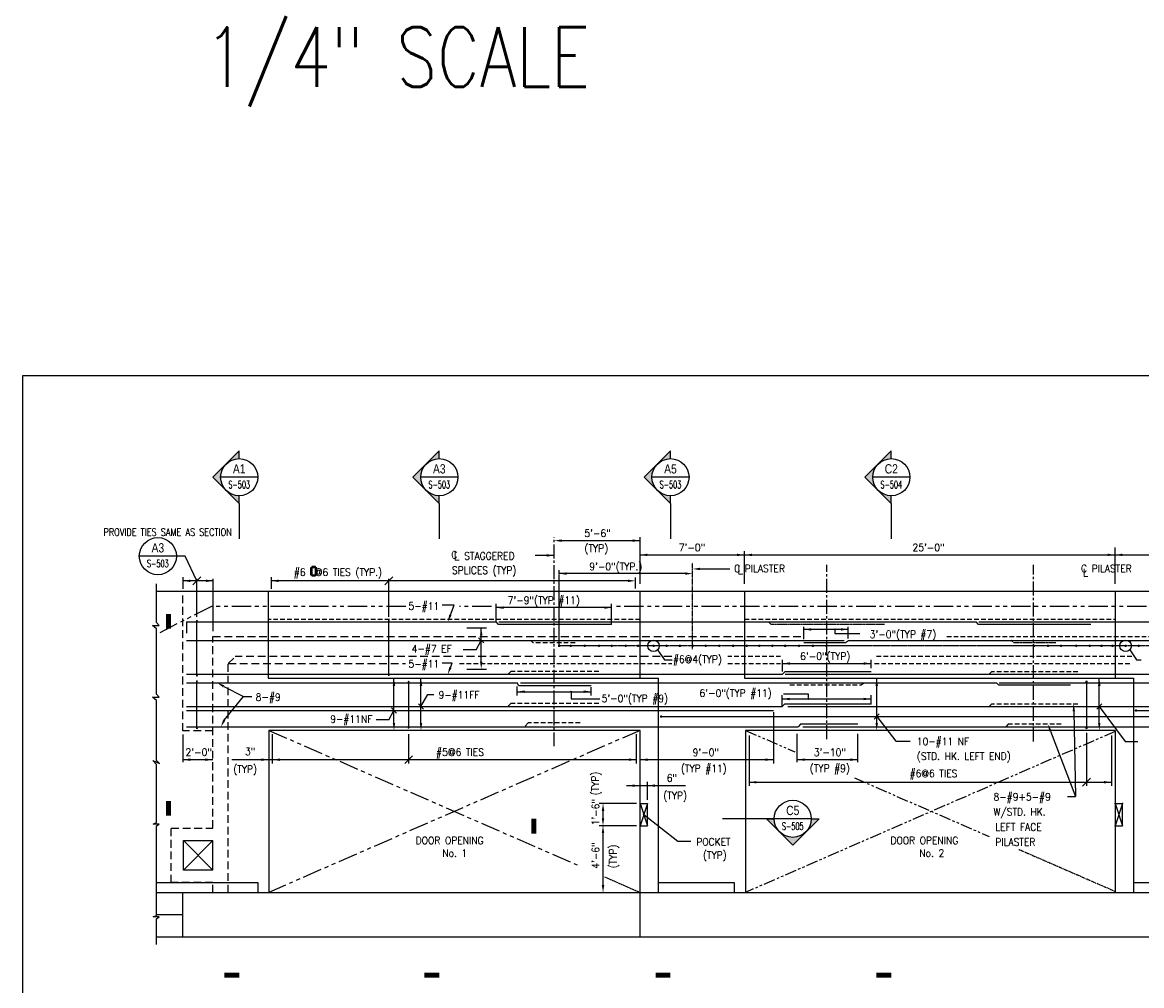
# Model space of a CAD drawing. Header units: inches. Extents: x -9715 to 32893, y -15613 to -1138.
# Tile 89 of 256: x 7061 to 7965, y -8262 to -7484. Entities that reach past the tile are written whole.
import ezdxf
from ezdxf.enums import TextEntityAlignment as Align

# ---------------------------------------------------------------- set-up
doc = ezdxf.new("R2010")
doc.units = ezdxf.units.IN
doc.header["$MEASUREMENT"] = 0
for name, pattern in [('CENTER', [2, 1.25, -0.25, 0.25, -0.25]), ('CENTER2', [1.125, 0.75, -0.125, 0.125, -0.125]), ('HIDDEN', [0.375, 0.25, -0.125]), ('PHANTOM2', [1.25, 0.625, -0.125, 0.125, -0.125, 0.125, -0.125])]:
    doc.linetypes.add(name, pattern=pattern)
doc.layers.get('0').update_dxf_attribs({"color": 252})
doc.layers.get('DEFPOINTS').update_dxf_attribs({"color": 11})
for name, color, linetype in [('A-Sect-Iden', 2, 'Continuous'), ('S-ANNO-SYMB', 2, 'Continuous'), ('S-ANNO-TEXT', 2, 'Continuous'), ('S1', 2, 'Continuous'), ('S3', 4, 'Continuous'), ('S5', 1, 'Continuous'), ('S5R', 1, 'Continuous'), ('S7', 2, 'Continuous'), ('S7R', 2, 'Continuous')]:
    doc.layers.add(name, color=color, linetype=linetype)
doc.styles.add('1-8', font='simplex', dxfattribs={"height": 4.5})
doc.styles.add('125', font='romans.shx', dxfattribs={"width": 0.8, "height": 2})
doc.styles.add('ROMANS', font='ROMANS.shx', dxfattribs={"width": 0.8})
doc.styles.get("Standard").update_dxf_attribs({"font": 'romans.shx', "width": 0.8})
doc.styles.add('TITTEXTL', font='swiss.ttf', dxfattribs={"width": 0.8})

# ---------------------------------------------------------------- blocks, each defined once
blk = doc.blocks.new('Anno_Arrow_A2')
at = {"linetype": 'ByBlock', "lineweight": -2}
h = blk.add_hatch(color=0, dxfattribs=at)
h.paths.add_polyline_path([(-1.77, 1.77), (-3.54, 0), (-2.5, 0, -0.198912)])
h.paths.add_polyline_path([(0, 3.54), (-1.77, 1.77, -0.414214), (1.77, 1.77)])
h.paths.add_polyline_path([(2.37, 1.16), (2.25, 1.1, -0.114349), (2.5, 0), (3.54, 0)])
h.paths.add_polyline_path([(1.77, 1.77, -0.082683), (2.25, 1.1), (2.37, 1.16)])
at = {"color": 0, "linetype": 'ByBlock', "lineweight": -2}
blk.add_lwpolyline([(-2.5, 0), (-3.54, 0), (0, 3.54), (3.54, 0), (2.5, 0)], dxfattribs=at)
blk = doc.blocks.new('Anno_Section_A2')
at = {"color": 0, "linetype": 'ByBlock', "lineweight": -2}
blk.add_line((2.5, 0), (-2.5, 0), dxfattribs=at)
blk.add_circle((0, 0), 2.5, dxfattribs=at)
at = {"color": 0, "linetype": 'ByBlock', "lineweight": -2, "style": 'ROMANS', "width": 0.8}
blk.add_attdef('NUMBER', text='', height=1, dxfattribs=at).set_placement((0, 0.5), align=Align.CENTER)
blk.add_attdef('SHEET', text='', height=0.75, dxfattribs=at).set_placement((0, -0.5), align=Align.TOP_CENTER)

msp = doc.modelspace()

# ---------------------------------------------------------------- linework, layer by layer
at = {"color": 1}
for p, q in [((7409.84102, -7954.68947), (7400.20621, -7954.68947)), ((7406.7893, -7962.46103), (7409.84102, -7954.68947)), ((7408.15292, -8001.46192), (7400.20621, -8001.46192)), ((7406.7893, -8004.93454), (7408.15292, -8001.46192)), ((7910.39452, -8040.42716), (7911.78006, -8109.26814)), ((7891.51773, -8056.37151), (7911.78006, -8109.26814)), ((7905.38846, -8109.26814), (7911.78006, -8109.26814))]:
    msp.add_line(p, q, dxfattribs=at)
for points in [[(7407.71808, -7962.82574), (7405.86052, -7962.09632), (7404.60104, -7968.03369)], [(7407.71808, -8005.29925), (7405.86052, -8004.56983), (7404.60104, -8010.50721)], [(7909.39691, -8040.44724), (7911.39214, -8040.40708), (7910.27405, -8034.44146)], [(7890.58593, -8056.72843), (7892.44952, -8056.01458), (7889.37616, -8050.78073)]]:
    msp.add_solid(points, dxfattribs=at)
at = {"layer": 'A-Sect-Iden'}
for p, q in [((7236.17091, -7872.39051), (7236.17091, -7900.8844)), ((7397.79294, -7872.39051), (7397.79294, -7900.8844)), ((7584.55618, -7872.39051), (7584.55618, -7900.8844)), ((7762.93902, -7872.39051), (7762.93902, -7900.8844)), ((7668.34365, -8127.21279), (7626.54497, -8127.21279))]:
    msp.add_line(p, q, dxfattribs=at)
for points in [[(7179.12807, -7973.60517, 4, 4, 0), (7179.12807, -7961.60517, 0, 0, 0), (7216.66849, -7961.60517, 0, 0, 0)], [(7179.12807, -8124.78595, 4, 4, 0), (7179.12807, -8112.78595, 0, 0, 0), (7216.66849, -8112.78595, 0, 0, 0)], [(7474.24261, -8139.21279, 4, 4, 0), (7474.24261, -8127.21279, 0, 0, 0), (7511.78304, -8127.21279, 0, 0, 0)], [(7224.17091, -8253.58908, 4, 4, 0), (7236.17091, -8253.58908, 0, 0, 0), (7236.17091, -8216.04865, 0, 0, 0)], [(7385.79294, -8253.58908, 4, 4, 0), (7397.79294, -8253.58908, 0, 0, 0), (7397.79294, -8216.04865, 0, 0, 0)], [(7572.55618, -8253.58908, 4, 4, 0), (7584.55618, -8253.58908, 0, 0, 0), (7584.55618, -8216.04865, 0, 0, 0)], [(7750.93902, -8253.58908, 4, 4, 0), (7762.93902, -8253.58908, 0, 0, 0), (7762.93902, -8216.04865, 0, 0, 0)]]:
    msp.add_lwpolyline(points, format="xyseb", dxfattribs=at)
at = {"layer": 'DEFPOINTS'}
msp.add_lwpolyline([(7061, -8753.1387), (8501, -8753.1387), (8501, -7769.1387), (7061, -7769.1387)], close=True, dxfattribs=at)
at = {"layer": 'S1', "color": 3}
for p, q in [((7644.34101, -7943.28144), (7644.34101, -8013.59642)), ((7943.68641, -7943.28144), (7943.68641, -8013.59642)), ((7559.99421, -8013.68997), (7574.96148, -8013.68997)), ((7574.96148, -8186.68666), (7574.96148, -8013.68997)), ((7644.34101, -8013.59642), (7943.68641, -8013.59642)), ((7943.68641, -8013.59642), (7958.65368, -8013.59642)), ((7958.65368, -8013.59642), (7958.65368, -8186.68666)), ((7645.07379, -8055.75423), (7645.07379, -8186.68666)), ((7943.68641, -8055.75423), (7645.07379, -8055.75423)), ((7943.68641, -8055.75423), (7943.68641, -8186.68666)), ((7574.96148, -8178.70412), (7636.09342, -8178.70412)), ((7636.09342, -8178.70412), (7636.09342, -8186.68666)), ((7958.65368, -8178.61057), (8019.78563, -8178.61057)), ((7559.99421, -8186.68666), (7943.68641, -8186.68666)), ((7559.99421, -8222.60811), (7559.99421, -8186.68666)), ((7559.99421, -8222.60811), (8219.06859, -8222.60811))]:
    msp.add_line(p, q, dxfattribs=at)
at = {"layer": 'S1'}
for p, q in [((7644.34101, -7943.28144), (7943.68641, -7943.28144)), ((7260.05636, -8055.75423), (7260.05636, -8186.68666)), ((7559.99421, -8055.75423), (7260.05636, -8055.75423)), ((7169.37846, -8204.64739), (7190.48973, -8204.64739)), ((7169.37846, -8222.60811), (7559.99421, -8222.60811))]:
    msp.add_line(p, q, dxfattribs=at)
at = {"layer": 'S1', "color": 1, "linetype": 'PHANTOM2', "ltscale": 25}
for p, q in [((7439.95053, -7955.58266), (7414.15743, -7955.58266)), ((8219.06859, -7955.58266), (7540.90812, -7955.58266))]:
    msp.add_line(p, q, dxfattribs=at)
at = {"layer": 'S1', "color": 1, "linetype": 'HIDDEN', "ltscale": 15}
for p, q in [((7644.34101, -7965.76352), (7943.68641, -7965.76352)), ((7807.72226, -7979.87329), (8219.06859, -7979.87329)), ((7414.12946, -8001.70056), (7585.53513, -8001.70056)), ((7673.55555, -7996.16579), (7630.93166, -7996.16579)), ((7630.93166, -8001.70056), (7673.55555, -8001.70056)), ((7957.23767, -7996.16579), (7749.27434, -7996.16579)), ((7749.27434, -8001.70056), (7957.23767, -8001.70056))]:
    msp.add_line(p, q, dxfattribs=at)
at = {"layer": 'S1', "color": 1, "linetype": 'HIDDEN', "ltscale": 25}
for p, q in [((7214.85832, -8134.66108), (7214.85832, -7979.87329)), ((7214.85832, -7979.87329), (7690.59909, -7979.87329)), ((7227.34663, -8001.70056), (7232.88141, -7996.16579)), ((7227.34663, -8186.68666), (7227.34663, -8001.70056)), ((7227.34663, -8001.70056), (7370.42275, -8001.70056)), ((7585.53513, -7996.16579), (7232.88141, -7996.16579))]:
    msp.add_line(p, q, dxfattribs=at)
at = {"layer": 'S1', "color": 2}
for p, q in [((7559.99421, -8186.68666), (7559.99421, -8055.75423)), ((7169.37846, -8178.70412), (7251.07599, -8178.70412)), ((7251.07599, -8178.70412), (7251.07599, -8186.68666))]:
    msp.add_line(p, q, dxfattribs=at)
at = {"layer": 'S1', "color": 1, "linetype": 'PHANTOM2', "ltscale": 15}
for p, q in [((7645.07379, -8055.75423), (7684.97523, -8073.12795)), ((7943.68641, -8056.66604), (7645.07379, -8186.68666)), ((7733.16019, -8094.10844), (7841.92495, -8141.46632))]:
    msp.add_line(p, q, dxfattribs=at)
at = {"layer": 'S1', "color": 1}
for p, q in [((7565.98112, -8114.84377), (7559.99421, -8132.80449)), ((7559.99421, -8114.84377), (7565.98112, -8132.80449)), ((7943.68641, -8114.84377), (7949.67332, -8132.80449)), ((7949.67332, -8114.84377), (7943.68641, -8132.80449))]:
    msp.add_line(p, q, dxfattribs=at)
at = {"layer": 'S1', "color": 1, "linetype": 'PHANTOM2'}
msp.add_line((7865.8473, -8151.88249), (7943.68641, -8185.77486), dxfattribs=at)
at = {"layer": 'S1', "color": 2, "linetype": 'Continuous'}
msp.add_line((7190.48973, -8222.60811), (7190.48973, -8186.68666), dxfattribs=at)
at = {"layer": 'S1', "color": 1}
for points in [[(7169.37846, -8228.68856), (7169.37846, -8207.92849), (7171.40528, -8206.53389), (7166.58769, -8206.53389), (7169.37846, -8205.22425), (7169.37846, -8132.93623), (7171.40528, -8131.54163), (7166.58769, -8131.54163), (7169.37846, -8130.23199), (7169.37846, -8083.31895), (7166.35382, -8080.09164), (7171.79505, -8082.46146), (7169.37846, -8080.02927), (7169.37846, -8031.72865), (7166.2135, -8028.81315), (7171.51441, -8028.81315), (7169.37846, -8026.59782), (7169.37846, -7973.82402), (7166.2135, -7970.90852), (7171.51441, -7970.90852), (7169.37846, -7968.69319), (7169.37846, -7937.29453)], [(7191.14455, -8144.66108), (7214.85832, -8168.68666)], [(7214.85832, -8144.66108), (7191.14455, -8168.68666)]]:
    msp.add_lwpolyline(points, dxfattribs=at)
at = {"layer": 'S1'}
for points in [[(7169.37846, -7943.28144), (7559.99421, -7943.28144)], [(7214.85832, -8168.68666), (7191.14455, -8168.68666), (7191.14455, -8144.66108), (7214.85832, -8144.66108)], [(7214.85832, -8168.68666), (7214.85832, -8144.66108)], [(7169.37846, -8186.68666), (7560.05657, -8186.68666)]]:
    msp.add_lwpolyline(points, dxfattribs=at)
at = {"layer": 'S1', "color": 1, "linetype": 'HIDDEN', "ltscale": 25}
for points in [[(7214.85832, -8056.05046), (7190.59887, -8056.05046), (7190.59887, -7943.28144)], [(7214.85832, -8178.68666), (7181.14455, -8178.68666), (7181.14455, -8134.66108), (7214.85832, -8134.66108)], [(7214.85832, -8186.68666), (7214.85832, -8178.68666)]]:
    msp.add_lwpolyline(points, dxfattribs=at)
at = {"layer": 'S1', "color": 3}
for points in [[(7259.54186, -7943.28144), (7259.54186, -8013.68997), (7559.99421, -8013.68997)], [(7559.99421, -7943.28144), (7644.34101, -7943.28144)], [(7559.99421, -8013.68997), (7559.99421, -7943.28144)], [(7943.68641, -7943.28144), (8027.17572, -7943.28144)], [(7943.68641, -8186.68666), (8219.06859, -8186.68666)]]:
    msp.add_lwpolyline(points, dxfattribs=at)
at = {"layer": 'S1', "color": 1, "linetype": 'PHANTOM2', "ltscale": 25}
for points in [[(7370.7669, -7955.58266), (7213.72018, -7955.58266), (7169.37846, -7978.11372)], [(7559.99421, -8055.75423), (7260.05636, -8186.68666)], [(7260.05636, -8055.75423), (7511.45952, -8165.47691)]]:
    msp.add_lwpolyline(points, dxfattribs=at)
at = {"layer": 'S1', "color": 1, "linetype": 'HIDDEN', "ltscale": 15}
msp.add_lwpolyline([(7559.99421, -7966.04416), (7259.54186, -7966.04416)], dxfattribs=at)
at = {"layer": 'S1', "color": 3, "linetype": 'Continuous'}
for points in [[(7559.99421, -8114.84377), (7565.98112, -8114.84377)], [(7565.98112, -8132.80449), (7565.98112, -8114.84377)], [(7943.68641, -8114.84377), (7949.67332, -8114.84377)], [(7949.67332, -8132.80449), (7949.67332, -8114.84377)], [(7559.99421, -8132.80449), (7565.98112, -8132.80449)], [(7943.68641, -8132.80449), (7949.67332, -8132.80449)]]:
    msp.add_lwpolyline(points, dxfattribs=at)
at = {"layer": 'S1', "color": 1, "linetype": 'CENTER'}
msp.add_lwpolyline([(7531.34242, -8174.15462), (7560.05657, -8186.68666)], dxfattribs=at)
at = {"layer": 'S1', "color": 0, "linetype": 'ByBlock'}
for p in [(7943.68641, -8114.84377), (7943.68641, -8114.84377), (7949.67332, -8114.84377), (7943.68641, -8132.80449)]:
    msp.add_point(p, dxfattribs=at)
at = {"layer": 'S3', "color": 4}
for p, q in [((7193.51437, -7967.96184), (7443.7033, -7968.04218)), ((7193.51437, -7967.96184), (7193.51437, -7977.10018)), ((7445.9933, -7968.04288), (7831.43189, -7968.15911)), ((7833.5614, -7968.15911), (8219.06859, -7968.16452)), ((7193.51437, -7983.02266), (7724.96747, -7983.02266)), ((7193.51437, -8010.40029), (7675.00833, -8010.40029)), ((7677.34265, -8010.40029), (8057.11026, -8010.40029)), ((7193.51437, -8017.26029), (7460.69573, -8017.26029)), ((7463.3632, -8017.26029), (7847.89588, -8017.26029)), ((7850.11643, -8017.26029), (8219.06859, -8017.26029)), ((7193.51437, -8036.49946), (7674.88209, -8036.49946)), ((7679.48806, -8036.49946), (8057.11026, -8036.49946)), ((7193.51437, -8039.68001), (7667.75855, -8039.68001)), ((7577.0052, -8044.61827), (8051.45076, -8044.61827)), ((7960.60689, -8039.68001), (8219.06859, -8039.68001)), ((7193.51437, -8052.83873), (7687.7461, -8052.83873)), ((7691.37091, -8052.83873), (8070.5808, -8052.83873))]:
    msp.add_line(p, q, dxfattribs=at)
at = {"layer": 'S3', "color": 1, "linetype": 'CENTER'}
msp.add_line((8091.66197, -7987.41929), (7494.65272, -7987.41929), dxfattribs=at)
at = {"layer": 'S3', "color": 3}
for points, const_width in [([(7202.3797, -7967.21348, 1), (7201.63133, -7967.21348, 1)], 0.74836), ([(7357.39038, -7967.21348, 1), (7356.64202, -7967.21348, 1)], 0.74836), ([(7202.3797, -8011.53335, 1), (7201.63133, -8011.53335, 1)], 0.74836), ([(7356.64202, -8011.14865, 1), (7357.39038, -8011.14865, 1)], 0.74836), ([(7357.39038, -8011.14865, -1), (7356.64202, -8011.14865, -1)], 0.74836), ([(7202.3797, -8015.95875, 1), (7201.63133, -8015.95875, 1)], 0.74836), ([(7373.38665, -8016.44143, -1), (7372.63829, -8016.44143, -1)], 0.74836), ([(7372.63829, -8016.44143, 1), (7373.38665, -8016.44143, 1)], 0.74836), ([(7920.18233, -8016.43397, 1), (7921.18014, -8016.43397, 1)], 0.99782), ([(7202.3797, -8054.10483, -1), (7201.63133, -8054.10483, -1)], 0.74836), ([(7201.63133, -8054.10483, 1), (7202.3797, -8054.10483, 1)], 0.74836), ([(7373.38665, -8053.5871, -1), (7372.63829, -8053.5871, -1)], 0.74836), ([(7372.63829, -8053.5871, 1), (7373.38665, -8053.5871, 1)], 0.74836), ([(7920.18233, -8053.78978, 1), (7921.18014, -8053.78978, 1)], 0.99782)]:
    msp.add_lwpolyline(points, format="xyb", close=True, dxfattribs=dict(at, const_width=const_width))
for points in [[(7202.00552, -8011.90753), (7202.00552, -7967.96184)], [(7357.0162, -8010.40029), (7357.0162, -7967.96184)], [(7202.00552, -8053.35646), (7202.00552, -8015.58456)], [(7920.68123, -8017.26029), (7920.68123, -8052.83873)]]:
    msp.add_lwpolyline(points, dxfattribs=at)
at = {"layer": 'S3', "color": 4, "linetype": 'Continuous', "ltscale": 15}
for points in [[(7537.0288, -7970.15619), (7445.63638, -7970.15619), (7443.7033, -7968.04218)], [(7692.23628, -7984.77965), (7726.01834, -7984.77965), (7728.35294, -7983.02266), (8075.07098, -7983.02266)], [(7746.73718, -8008.34229), (7676.89019, -8008.34229), (7675.00833, -8010.40029)], [(7520.56481, -8019.86273), (7462.16952, -8019.86273), (7462.16952, -8019.86273), (7462.16952, -8019.86273), (7460.69573, -8017.26029)], [(7907.76496, -8019.31828), (7849.77775, -8019.31828), (7847.89588, -8017.26029)], [(7746.61094, -8034.44146), (7676.76395, -8034.44146), (7674.88209, -8036.49946)], [(7735.96405, -8050.78073), (7689.62796, -8050.78073), (7687.7461, -8052.83873)]]:
    msp.add_lwpolyline(points, dxfattribs=at)
at = {"layer": 'S3', "color": 4, "linetype": 'HIDDEN'}
for points in [[(7757.32831, -7970.22252), (7665.93589, -7970.22252), (7664.05402, -7968.16452)], [(7895.79115, -7985.08065), (7861.75157, -7985.08065), (7859.8697, -7983.02266)]]:
    msp.add_lwpolyline(points, dxfattribs=at)
at = {"layer": 'S3', "color": 4, "linetype": 'Continuous'}
msp.add_lwpolyline([(7924.22896, -7970.22385), (7833.31375, -7970.21711), (7831.43189, -7968.15911)], dxfattribs=at)
at = {"layer": 'S3', "color": 4, "linetype": 'HIDDEN', "ltscale": 15}
for points in [[(7507.65006, -7985.08065), (7473.61048, -7985.08065), (7471.72861, -7983.02266)], [(7526.55172, -8008.17079), (7455.62313, -8008.17079), (7453.42944, -8010.40029)], [(7913.75187, -8008.34229), (7843.79084, -8008.34229), (7841.90898, -8010.40029)], [(7681.10521, -8019.00662), (7738.67063, -8019.00662), (7740.86431, -8017.26029)], [(7526.55172, -8034.00492), (7455.65059, -8034.00492), (7453.18723, -8036.49946)], [(7913.75187, -8034.44146), (7843.79084, -8034.44146), (7841.90898, -8036.49946)], [(7511.65692, -8049.59582), (7469.60361, -8049.59582), (7466.75511, -8052.83873)], [(7900.28133, -8050.78073), (7857.26138, -8050.78073), (7855.37952, -8052.83873)]]:
    msp.add_lwpolyline(points, dxfattribs=at)
at = {"layer": 'S3', "const_width": 0.99782}
for points in [[(7494.15381, -7987.41929, 1), (7495.15163, -7987.41929, 1)], [(7503.36804, -7987.41929, 1), (7504.36586, -7987.41929, 1)], [(7514.84295, -7987.41929, 1), (7515.84076, -7987.41929, 1)], [(7526.31785, -7987.41929, 1), (7527.31567, -7987.41929, 1)], [(7536.56108, -7987.41929, 1), (7537.5589, -7987.41929, 1)], [(7547.80212, -7987.41929, 1), (7548.79994, -7987.41929, 1)], [(7557.85826, -7987.41929, 1), (7558.85607, -7987.41929, 1)], [(7570.37775, -7987.41929, 1), (7571.37557, -7987.41929, 1)], [(7580.87043, -7987.41929, 1), (7581.86825, -7987.41929, 1)], [(7591.59698, -7987.41929, 1), (7592.59479, -7987.41929, 1)], [(7602.08966, -7987.41929, 1), (7603.08747, -7987.41929, 1)], [(7612.37965, -7987.41929, 1), (7613.37747, -7987.41929, 1)], [(7623.54274, -7987.41929, 1), (7624.54056, -7987.41929, 1)], [(7634.70583, -7987.41929, 1), (7635.70365, -7987.41929, 1)], [(7645.66624, -7987.41929, 1), (7646.66406, -7987.41929, 1)], [(7655.94065, -7987.41929, 1), (7656.93846, -7987.41929, 1)], [(7666.43333, -7987.41929, 1), (7667.43114, -7987.41929, 1)], [(7676.72332, -7987.41929, 1), (7677.72114, -7987.41929, 1)], [(7687.88641, -7987.41929, 1), (7688.88423, -7987.41929, 1)], [(7699.0495, -7987.41929, 1), (7700.04732, -7987.41929, 1)], [(7710.00991, -7987.41929, 1), (7711.00773, -7987.41929, 1)], [(7877.58991, -7987.41929, 1), (7878.58773, -7987.41929, 1)], [(7888.97792, -7987.41929, 1), (7889.97574, -7987.41929, 1)], [(7899.57974, -7987.41929, 1), (7900.57756, -7987.41929, 1)], [(7911.8186, -7987.41929, 1), (7912.81642, -7987.41929, 1)], [(7922.59192, -7987.41929, 1), (7923.58973, -7987.41929, 1)], [(7932.25828, -7987.41929, 1), (7933.2561, -7987.41929, 1)], [(7941.14509, -7987.41929, 1), (7942.14291, -7987.41929, 1)], [(7951.74691, -7987.41929, 1), (7952.74473, -7987.41929, 1)], [(7962.34873, -7987.41929, 1), (7963.34655, -7987.41929, 1)], [(7576.50629, -8044.61827, 1), (7577.50411, -8044.61827, 1)], [(7960.10798, -8039.68001, 1), (7961.1058, -8039.68001, 1)]]:
    msp.add_lwpolyline(points, format="xyb", close=True, dxfattribs=at)
at = {"layer": 'S5'}
for p, q in [((7559.99421, -7937.29453), (7559.99421, -7899.67367)), ((7496.61718, -7902.43326), (7559.99421, -7902.43326)), ((7943.68641, -7937.29453), (7943.68641, -7907.96803)), ((7559.99421, -7913.95494), (7921.14339, -7913.95494)), ((7921.14339, -7913.95494), (8021.18881, -7913.95494)), ((7556.19003, -7941.19507), (7556.19003, -7932.14953))]:
    msp.add_line(p, q, dxfattribs=at)
at = {"layer": 'S5', "color": 1, "linetype": 'CENTER2', "ltscale": 15}
msp.add_line((7877.83042, -8064.85782), (7877.83042, -7922.09527), dxfattribs=at)
at = {"layer": 'S5', "color": 1}
for p, q in [((7190.59887, -8059.14419), (7190.59887, -8081.35742)), ((7214.85832, -8079.43512), (7190.59887, -8079.43512))]:
    msp.add_line(p, q, dxfattribs=at)
at = {"layer": 'S5', "color": 1, "linetype": 'ByBlock'}
for p, q in [((7549.00869, -8100.42239), (7596.56126, -8100.42239)), ((7565.98112, -8111.85031), (7565.98112, -8097.42893)), ((7557.00076, -8114.84377), (7527.06622, -8114.84377)), ((7530.05967, -8126.81758), (7530.05967, -8120.83068)), ((7557.00076, -8132.80449), (7527.06622, -8132.80449)), ((7530.05967, -8180.69976), (7530.05967, -8138.7914)), ((7527.06622, -8186.68666), (7527.06622, -8186.68666))]:
    msp.add_line(p, q, dxfattribs=at)
at = {"layer": 'S5', "color": 1, "linetype": 'CENTER2'}
msp.add_lwpolyline([(7602.41707, -7990.24775), (7602.41707, -7920.44076)], dxfattribs=at)
at = {"layer": 'S5', "color": 0, "linetype": 'ByBlock'}
for p in [(7559.99421, -8100.42239), (7530.05967, -8114.84377), (7530.05967, -8132.80449), (7530.05967, -8132.80449), (7530.05967, -8186.68666)]:
    msp.add_point(p, dxfattribs=at)
at = {"layer": 'S5', "color": 1}
for points in [[(7565.98112, -7914.95276), (7565.98112, -7912.95712), (7559.99421, -7913.95494)], [(7638.3541, -7914.95276), (7638.3541, -7912.95712), (7644.34101, -7913.95494)], [(7650.32792, -7914.95276), (7650.32792, -7912.95712), (7644.34101, -7913.95494)], [(7937.6995, -7914.95276), (7937.6995, -7912.95712), (7943.68641, -7913.95494)], [(7949.67332, -7914.95276), (7949.67332, -7912.95712), (7943.68641, -7913.95494)], [(7196.58578, -8080.43294), (7196.58578, -8078.4373), (7190.59887, -8079.43512)], [(7208.87141, -8080.43294), (7208.87141, -8078.4373), (7214.85832, -8079.43512)]]:
    msp.add_solid(points, dxfattribs=at)
at = {"layer": 'S5', "color": 1, "linetype": 'ByBlock'}
for points in [[(7554.0073, -8099.42457), (7554.0073, -8101.42021), (7559.99421, -8100.42239)], [(7571.96803, -8099.42457), (7571.96803, -8101.42021), (7565.98112, -8100.42239)], [(7529.06185, -8120.83068), (7531.05749, -8120.83068), (7530.05967, -8114.84377)], [(7529.06185, -8126.81758), (7531.05749, -8126.81758), (7530.05967, -8132.80449)], [(7529.06185, -8138.7914), (7531.05749, -8138.7914), (7530.05967, -8132.80449)], [(7529.06185, -8180.69976), (7531.05749, -8180.69976), (7530.05967, -8186.68666)]]:
    msp.add_solid(points, dxfattribs=at)
at = {"layer": 'S5R', "linetype": 'CENTER2', "ltscale": 15}
msp.add_line((7490.63027, -8068.60641), (7490.63027, -7899.67367), dxfattribs=at)
at = {"layer": 'S5R', "linetype": 'CENTER'}
msp.add_line((7494.65272, -7987.41929), (7494.65272, -7926.05348), dxfattribs=at)
at = {"layer": 'S5R'}
for p, q in [((7596.43016, -7929.04694), (7494.65272, -7929.04694)), ((7443.7033, -7968.04218), (7443.7033, -7953.57256)), ((7537.0288, -7970.15619), (7537.0288, -7953.58036)), ((7728.21202, -7974.16334), (7692.23628, -7974.16334)), ((7667.75855, -8041.08371), (7667.75855, -8082.42857)), ((7263.04541, -8082.42857), (7263.04541, -8058.74769)), ((7648.06128, -8059.85464), (7648.06128, -8100.65604)), ((7687.01324, -8081.5037), (7687.01324, -8058.5635)), ((7735.96405, -8079.43512), (7687.01324, -8079.43512))]:
    msp.add_line(p, q, dxfattribs=at)
at = {"layer": 'S5R', "color": 1}
for p, q in [((7537.0288, -7956.57382), (7443.7033, -7956.56537)), ((7692.23628, -7982.13142), (7692.23628, -7971.97047)), ((7717.35157, -7974.16334), (7717.35157, -7977.38756)), ((7728.21202, -7981.63105), (7728.21202, -7971.97047)), ((7717.35157, -7977.38756), (7737.49053, -7977.38756)), ((7675.00833, -8008.25374), (7675.00833, -7998.73572)), ((7675.00833, -8001.72917), (7746.73718, -8001.72917)), ((7746.73718, -8005.47498), (7746.73718, -7998.73572)), ((7460.69573, -8027.4854), (7460.69573, -8020.40249)), ((7460.69573, -8024.49194), (7520.49816, -8024.49194)), ((7504.32982, -8024.49194), (7504.32982, -8030.14293)), ((7520.49816, -8027.4854), (7520.49816, -8020.83121)), ((7674.88209, -8036.49946), (7674.88209, -8027.39991)), ((7696.10923, -8026.56777), (7675.87796, -8026.56777)), ((7696.10923, -8030.39336), (7696.10923, -8026.56777)), ((7746.61094, -8034.44146), (7746.61094, -8027.39991)), ((7504.32982, -8030.14293), (7527.4316, -8030.14293)), ((7674.88209, -8030.39336), (7746.61094, -8030.39336)), ((7557.00504, -8082.42857), (7557.00504, -8058.74769)), ((7735.96405, -8081.5037), (7735.96405, -8058.5635)), ((7557.00076, -8079.43512), (7230.12961, -8079.43512)), ((7667.75855, -8079.43512), (7560.05657, -8079.43512))]:
    msp.add_line(p, q, dxfattribs=at)
at = {"layer": 'S5R', "color": 2}
for centre, start, end in [((7717.35157, -7974.16334), 0, 180), ((7717.35157, -7974.16334), 180, 0), ((7504.32982, -8024.49194), 0, 180), ((7504.32982, -8024.49194), 180, 0), ((7696.10923, -8030.39336), 0, 180), ((7696.10923, -8030.39336), 180, 0)]:
    msp.add_arc(centre, 0.37418, start, end, dxfattribs=at)
at = {"layer": 'S5R', "color": 1}
for points in [[(7496.61718, -7903.43108), (7496.61718, -7901.43544), (7490.63027, -7902.43326)], [(7554.0073, -7901.43544), (7554.0073, -7903.43108), (7559.99421, -7902.43326)], [(7500.63963, -7930.04476), (7500.63963, -7928.04912), (7494.65272, -7929.04694)], [(7596.43016, -7928.04912), (7596.43016, -7930.04476), (7602.41707, -7929.04694)], [(7449.69021, -7957.56383), (7449.69021, -7955.56819), (7443.7033, -7956.56601)], [(7531.0419, -7957.57163), (7531.0419, -7955.576), (7537.0288, -7956.57382)], [(7698.22318, -7975.16116), (7698.22318, -7973.16552), (7692.23628, -7974.16334)], [(7722.22511, -7975.16116), (7722.22511, -7973.16552), (7728.21202, -7974.16334)], [(7680.99523, -8002.72699), (7680.99523, -8000.73136), (7675.00833, -8001.72917)], [(7740.75027, -8002.72699), (7740.75027, -8000.73136), (7746.73718, -8001.72917)], [(7466.68264, -8025.4904), (7466.68264, -8023.49476), (7460.69573, -8024.49258)], [(7514.51125, -8025.48976), (7514.51125, -8023.49412), (7520.49816, -8024.49194)], [(7680.869, -8031.39118), (7680.869, -8029.39554), (7674.88209, -8030.39336)], [(7740.62403, -8031.39118), (7740.62403, -8029.39554), (7746.61094, -8030.39336)], [(7254.06945, -8080.43294), (7254.06945, -8078.4373), (7260.05636, -8079.43512)], [(7269.03231, -8080.43294), (7269.03231, -8078.4373), (7263.04541, -8079.43512)], [(7551.01813, -8078.4373), (7551.01813, -8080.43294), (7557.00504, -8079.43512)], [(7566.04348, -8080.43294), (7566.04348, -8078.4373), (7560.05657, -8079.43512)], [(7661.14801, -8078.4373), (7661.14801, -8080.43294), (7667.13492, -8079.43512)], [(7693.00014, -8080.43294), (7693.00014, -8078.4373), (7687.01324, -8079.43512)], [(7729.97714, -8080.43294), (7729.97714, -8078.4373), (7735.96405, -8079.43512)]]:
    msp.add_solid(points, dxfattribs=at)
at = {"layer": 'S7', "color": 1}
for p, q in [((7644.34101, -7937.29453), (7644.34101, -7910.96149)), ((7562.98766, -8123.82413), (7590.58957, -8145.25375)), ((7590.58957, -8145.25375), (7600.95806, -8145.25375))]:
    msp.add_line(p, q, dxfattribs=at)
at = {"layer": 'S7', "color": 1, "linetype": 'CENTER2', "ltscale": 15}
msp.add_line((7710.92977, -8062.72915), (7710.92977, -7922.09527), dxfattribs=at)
at = {"layer": 'S7', "color": 3}
msp.add_line((7373.01247, -8017.26029), (7373.01247, -8052.83873), dxfattribs=at)
at = {"layer": 'S7', "color": 2}
for start, end in [(0, 180), (180, 0)]:
    msp.add_arc((7562.98766, -8123.82413), 0.37418, start, end, dxfattribs=at)
at = {"layer": 'S7R', "color": 1}
for p, q in [((7192.61632, -7914.9929), (7185.45212, -7914.9929)), ((7202.00552, -7934.90912), (7192.61632, -7914.9929)), ((7490.63027, -7914.34772), (7475.18692, -7914.34655)), ((7608.40397, -7925.31523), (7632.54417, -7925.31523)), ((7190.81356, -7941.25462), (7190.81356, -7931.97803)), ((7215.20332, -7934.90912), (7190.81356, -7934.90912)), ((7198.83048, -7938.08416), (7205.18055, -7931.73408)), ((7202.00552, -7964.0797), (7202.00552, -7933.42798)), ((7215.20332, -7975.67105), (7215.20332, -7933.42798)), ((7262.11435, -7941.25462), (7262.11435, -7931.97803)), ((7550.20312, -7934.90912), (7262.11435, -7934.90912)), ((7353.84116, -7938.08416), (7360.19124, -7931.73408)), ((7357.0162, -7964.0797), (7357.0162, -7933.42798)), ((7419.9411, -7972.9977), (7436.0621, -7972.9977)), ((7431.66546, -8000.21942), (7431.66546, -7972.9977)), ((7427.50929, -7990.58929), (7431.66546, -7983.02266)), ((7429.54877, -7980.90596), (7433.78215, -7985.13935)), ((7427.50929, -7990.58929), (7417.20078, -7990.58929)), ((7574.16692, -7990.71429), (7579.78631, -7998.86854)), ((7955.53608, -7990.71429), (7961.15547, -7998.86854)), ((7579.78631, -7998.86854), (7585.95887, -7998.86854)), ((7961.15547, -7998.86854), (7964.88118, -7998.86854)), ((7419.9411, -8006.20633), (7436.0621, -8006.20633)), ((7361.19791, -8049.69388), (7361.19791, -8013.78459)), ((7383.01196, -8049.69388), (7383.01196, -8013.78459)), ((7751.16363, -8049.69388), (7751.16363, -8013.78459)), ((7930.96887, -8049.69388), (7930.96887, -8013.78459)), ((7223.62473, -8020.17801), (7239.71677, -8028.50109)), ((7224.06402, -8047.48199), (7239.71677, -8028.50109)), ((7239.71677, -8028.50109), (7246.34291, -8028.50109)), ((7383.01196, -8036.49946), (7388.40789, -8026.67575)), ((7388.40789, -8026.67575), (7393.35664, -8026.67575)), ((7359.08122, -8037.56332), (7363.3146, -8041.7967)), ((7380.89526, -8034.38277), (7385.12865, -8038.61616)), ((7928.85218, -8038.61616), (7933.08556, -8034.38277)), ((7930.96887, -8036.49946), (7951.86519, -8064.74514)), ((7357.04174, -8047.24664), (7361.19791, -8039.68001)), ((7749.04693, -8046.73496), (7753.28032, -8042.50158)), ((7751.16363, -8044.61827), (7766.57469, -8064.6009)), ((7357.04174, -8047.24664), (7346.73323, -8047.24664)), ((7373.01247, -8058.74769), (7373.01247, -8082.42857)), ((7766.57469, -8064.6009), (7778.19362, -8064.6009)), ((7920.68123, -8057.76546), (7920.68123, -8100.65604)), ((7940.70706, -8059.85464), (7940.70706, -8100.65604)), ((7951.86519, -8064.74514), (7962.09054, -8064.74514)), ((7369.83743, -8082.61016), (7376.18751, -8076.26008)), ((7647.91133, -8097.66259), (7940.70706, -8097.66259)), ((7917.5062, -8100.83763), (7923.85627, -8094.48755))]:
    msp.add_line(p, q, dxfattribs=at)
at = {"layer": 'S7R', "color": 3}
for p, q in [((7293.69624, -7924.31835), (7293.69624, -7929.96226)), ((7298.99289, -7924.31835), (7293.69624, -7924.31835)), ((7297.70026, -7923.34392), (7294.78476, -7923.34392)), ((7294.78476, -7923.34392), (7294.78476, -7930.93669)), ((7297.70026, -7930.93669), (7297.70026, -7923.34392)), ((7298.99289, -7929.96226), (7298.99289, -7924.31835)), ((7293.69624, -7929.96226), (7298.99289, -7929.96226)), ((7294.78476, -7930.93669), (7297.70026, -7930.93669))]:
    msp.add_line(p, q, dxfattribs=at)
at = {"layer": 'S7R', "color": 1}
for centre in [(7570.87666, -7987.41929), (7952.24582, -7987.41929)]:
    msp.add_circle(centre, 4.65648, dxfattribs=at)
for points in [[(7484.64336, -7915.34554), (7484.64336, -7913.34991), (7490.63027, -7914.34772)], [(7608.40397, -7924.31741), (7608.40397, -7926.31305), (7602.41707, -7925.31523)], [(7196.80046, -7935.90694), (7196.80046, -7933.9113), (7190.81356, -7934.90912)], [(7209.21641, -7935.90694), (7209.21641, -7933.9113), (7215.20332, -7934.90912)], [(7268.10126, -7935.90694), (7268.10126, -7933.9113), (7262.11435, -7934.90912)], [(7550.20312, -7933.9113), (7550.20312, -7935.90694), (7556.19003, -7934.90912)], [(7430.66764, -7978.98461), (7432.66328, -7978.98461), (7431.66546, -7972.9977)], [(7432.66328, -8000.21942), (7430.66764, -8000.21942), (7431.66546, -8006.20633)], [(7223.13844, -8021.04931), (7224.11101, -8019.30671), (7218.39692, -8017.26029)], [(7360.20009, -8019.7715), (7362.19572, -8019.7715), (7361.19791, -8013.78459)], [(7382.01414, -8019.7715), (7384.00977, -8019.7715), (7383.01196, -8013.78459)], [(7750.16581, -8019.7715), (7752.16144, -8019.7715), (7751.16363, -8013.78459)], [(7929.97106, -8019.7715), (7931.96669, -8019.7715), (7930.96887, -8013.78459)], [(7224.95681, -8047.9276), (7223.17123, -8047.03638), (7221.39038, -8052.83873)], [(7362.19572, -8049.69388), (7360.20009, -8049.69388), (7361.19791, -8055.68079)], [(7384.00977, -8049.69388), (7382.01414, -8049.69388), (7383.01196, -8055.68079)], [(7752.16144, -8049.69388), (7750.16581, -8049.69388), (7751.16363, -8055.68079)], [(7931.96669, -8049.69388), (7929.97106, -8049.69388), (7930.96887, -8055.68079)], [(7654.04819, -8098.66041), (7654.04819, -8096.66477), (7648.06128, -8097.66259)], [(7934.72015, -8096.66477), (7934.72015, -8098.66041), (7940.70706, -8097.66259)]]:
    msp.add_solid(points, dxfattribs=at)

# ---------------------------------------------------------------- block references
at = {"layer": 'A-Sect-Iden', "yscale": 6, "zscale": 5.999999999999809}
for p, xscale, rotation in [((7236.17091, -7851.1773), -6, 90), ((7397.79294, -7851.1773), -6, 90), ((7584.55618, -7851.1773), -6, 90), ((7762.93902, -7851.1773), -6, 90), ((7683.34365, -8127.21279), 6, 180)]:
    msp.add_blockref('Anno_Arrow_A2', p, dxfattribs=dict(at, xscale=xscale, rotation=rotation))
at = {"layer": 'S-ANNO-SYMB'}
ref = msp.add_blockref('Anno_Section_A2', (7236.17091, -7851.1773), dxfattribs=dict(at, xscale=6, yscale=6, zscale=5.999999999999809))
ref.add_attrib('NUMBER', 'A1', dxfattribs={"layer": '0', "color": 0, "linetype": 'ByBlock', "lineweight": -2, "height": 7.5, "style": 'TITTEXTL', "width": 0.796875}).set_placement((7236.17091, -7848.1773, 125), align=Align.CENTER)
ref.add_attrib('SHEET', 'S-503', dxfattribs={"layer": '0', "color": 0, "linetype": 'ByBlock', "lineweight": -2, "height": 6, "style": 'ROMANS', "width": 0.55}).set_placement((7236.17091, -7854.1773, 125), align=Align.TOP_CENTER)
ref = msp.add_blockref('Anno_Section_A2', (7397.79294, -7851.1773), dxfattribs=dict(at, xscale=6, yscale=6, zscale=5.999999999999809))
ref.add_attrib('NUMBER', 'A3', dxfattribs={"layer": '0', "color": 0, "linetype": 'ByBlock', "lineweight": -2, "height": 7.5, "style": 'TITTEXTL', "width": 0.796875}).set_placement((7397.79294, -7848.1773, 125), align=Align.CENTER)
ref.add_attrib('SHEET', 'S-503', dxfattribs={"layer": '0', "color": 0, "linetype": 'ByBlock', "lineweight": -2, "height": 6, "style": 'ROMANS', "width": 0.55}).set_placement((7397.79294, -7854.1773, 125), align=Align.TOP_CENTER)
ref = msp.add_blockref('Anno_Section_A2', (7584.55618, -7851.1773), dxfattribs=dict(at, xscale=6, yscale=6, zscale=5.999999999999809))
ref.add_attrib('NUMBER', 'A5', dxfattribs={"layer": '0', "color": 0, "linetype": 'ByBlock', "lineweight": -2, "height": 7.5, "style": 'TITTEXTL', "width": 0.796875}).set_placement((7584.55618, -7848.1773, 125), align=Align.CENTER)
ref.add_attrib('SHEET', 'S-503', dxfattribs={"layer": '0', "color": 0, "linetype": 'ByBlock', "lineweight": -2, "height": 6, "style": 'ROMANS', "width": 0.55}).set_placement((7584.55618, -7854.1773, 125), align=Align.TOP_CENTER)
ref = msp.add_blockref('Anno_Section_A2', (7762.93902, -7851.1773), dxfattribs=dict(at, xscale=6, yscale=6, zscale=5.999999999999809))
ref.add_attrib('NUMBER', 'C2', dxfattribs={"layer": '0', "color": 0, "linetype": 'ByBlock', "lineweight": -2, "height": 7.5, "style": 'TITTEXTL', "width": 0.796875}).set_placement((7762.93902, -7848.1773, 125), align=Align.CENTER)
ref.add_attrib('SHEET', 'S-504', dxfattribs={"layer": '0', "color": 0, "linetype": 'ByBlock', "lineweight": -2, "height": 6, "style": 'ROMANS', "width": 0.55}).set_placement((7762.93902, -7854.1773, 125), align=Align.TOP_CENTER)
ref = msp.add_blockref('Anno_Section_A2', (7170.45212, -7914.9929), dxfattribs=dict(at, xscale=6, yscale=6, zscale=5.999999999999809))
ref.add_attrib('NUMBER', 'A3', dxfattribs={"layer": '0', "color": 0, "linetype": 'ByBlock', "lineweight": -2, "height": 7.5, "style": 'TITTEXTL', "width": 0.796875}).set_placement((7170.45212, -7911.9929, 125), align=Align.CENTER)
ref.add_attrib('SHEET', 'S-503', dxfattribs={"layer": '0', "color": 0, "linetype": 'ByBlock', "lineweight": -2, "height": 6, "style": 'ROMANS', "width": 0.55}).set_placement((7170.45212, -7917.9929, 125), align=Align.TOP_CENTER)
ref = msp.add_blockref('Anno_Section_A2', (7683.34365, -8127.21279), dxfattribs=dict(at, xscale=6, yscale=6, zscale=5.999999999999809))
ref.add_attrib('NUMBER', 'C5', dxfattribs={"layer": '0', "color": 0, "linetype": 'ByBlock', "lineweight": -2, "height": 7.5, "style": 'TITTEXTL', "width": 0.796875}).set_placement((7683.34365, -8124.21279, 125), align=Align.CENTER)
ref.add_attrib('SHEET', 'S-505', dxfattribs={"layer": '0', "color": 0, "linetype": 'ByBlock', "lineweight": -2, "height": 6, "style": 'ROMANS', "width": 0.55}).set_placement((7683.34365, -8130.21279, 125), align=Align.TOP_CENTER)

# ---------------------------------------------------------------- texts
at = {"insert": (7208.327, -7487.6401), "char_height": 48, "width": 839.0527456, "attachment_point": 1}
msp.add_mtext('1/4" SCALE', dxfattribs=at)
at = {"layer": 'S-ANNO-TEXT', "ltscale": 20, "style": '125', "width": 0.9}
for s, height, p in [('5\'-6"', 6, (7515.04006, -7899.43981)), ('C', 6, (7407.47295, -7916.81699)), ('(TYP)', 6, (7515.04006, -7911.64749)), ('7\'-0"', 6, (7591.28175, -7910.96149)), ('25\'-0"', 6, (7780.08503, -7910.96149)), ('STAGGERED', 6, (7417.88768, -7917.82149)), ('9\'-0"(TYP.)', 6.0000003, (7519.01655, -7926.3653)), ('#6  @6 TIES (TYP.)', 6.0000003, (7280.29335, -7930.96614)), ('SPLICES (TYP)', 6.0000003, (7408.01627, -7929.39501)), ('C PILASTER', 6, (7636.0228, -7928.00235)), ('C PILASTER', 6, (7916.17836, -7928.00235)), ('L', 6, (7917.94574, -7931.28241)), ('5-#11', 6, (7372.9337, -7958.2508)), ('4-#7 EF', 6, (7375.47794, -7992.82908)), ('5-#11', 6, (7372.9337, -8005.02325)), ('#6@4(TYP)', 6, (7586.50809, -8001.30855)), ('8-#9', 6, (7249.47535, -8031.85353)), ('9-#11FF', 6, (7397.20042, -8030.05229)), ('5\'-0"(TYP #9)', 6.0000003, (7528.90357, -8032.90323)), ('9-#11NF', 6, (7309.70029, -8049.60543)), ('10-#11 NF', 6, (7783.55502, -8067.66886)), ('3"', 6, (7240.83343, -8075.84325)), ('#5@6 TIES', 6, (7395.23697, -8076.3475)), ('9\'-0"', 6, (7602.47387, -8076.52265)), ('(STD. HK. LEFT END)', 6.0000003, (7783.55502, -8079.61437)), ('(TYP #11)', 6, (7592.99113, -8089.49941)), ('(TYP)', 6, (7231.39085, -8090.02024)), ('#6@6 TIES', 6, (7777.69272, -8093.56582)), ('8-#9+5-#9', 6, (7845.55788, -8112.47435)), ('W/STD. HK.', 6, (7845.55788, -8124.60906)), ('LEFT FACE ', 6, (7846.94005, -8136.83204)), ('DOOR OPENING', 6.0000003, (7378.72497, -8147.70197)), ('POCKET', 6, (7605.36668, -8148.87462)), ('DOOR OPENING', 6.0000003, (7762.31505, -8147.70877)), ('PILASTER', 6, (7846.94005, -8148.96675)), ('No. 1', 6, (7400.19391, -8157.96524)), ('No. 2', 6, (7785.58019, -8157.97205))]:
    msp.add_text(s, height=height, dxfattribs=at).set_placement(p)
for s, height, p in [('7\'-9"(TYP #11)', 6.0000003, (7482.20586, -7953.63371)), ('3\'-0"(TYP #7)', 6.0000003, (7772.38403, -7981.12531)), ('6\'-0"(TYP)', 6, (7709.58116, -7998.86303)), ('6\'-0"(TYP #11)', 6.0000003, (7637.15074, -8028.59881)), ('2\'-0"', 6, (7203.42638, -8076.44167)), ('3\'-10"', 6, (7713.31797, -8076.47723)), ('(TYP #9)', 6, (7713.31797, -8089.4174))]:
    msp.add_text(s, height=height, dxfattribs=at).set_placement(p, align=Align.CENTER)
for s, p in [('(TYP)', (7524.16897, -8098.69451)), ('4\'-6"', (7524.07276, -8156.90582)), ('(TYP)', (7538.57905, -8157.61539))]:
    msp.add_text(s, height=6, rotation=90, dxfattribs=at).set_placement(p, align=Align.MIDDLE)
msp.add_text('6"', height=6, dxfattribs=at).set_placement((7585.72064, -8094.22937), align=Align.MIDDLE_CENTER)
for p in [(7588.31245, -8108.82547), (7620.38619, -8156.94121)]:
    msp.add_text('(TYP)', height=6, dxfattribs=at).set_placement(p, align=Align.MIDDLE)
msp.add_text('1\'-6"', height=6, rotation=90, dxfattribs=at).set_placement((7524.07276, -8121.92654), align=Align.MIDDLE_CENTER)
at = {"layer": 'S-ANNO-TEXT', "insert": (7126.48743, -7892.56529), "char_height": 6.0000003, "width": 101.6601037, "attachment_point": 1, "style": '125'}
msp.add_mtext('PROVIDE TIES SAME AS SECTION', dxfattribs=at)
at = {"layer": 'S7R', "color": 3, "style": '1-8', "width": 0.9}
for p in [(7409.59331, -7918.22462), (7638.80027, -7929.4033)]:
    msp.add_text('L', height=6.98473, dxfattribs=at).set_placement(p)

doc.saveas('drawing.dxf')
